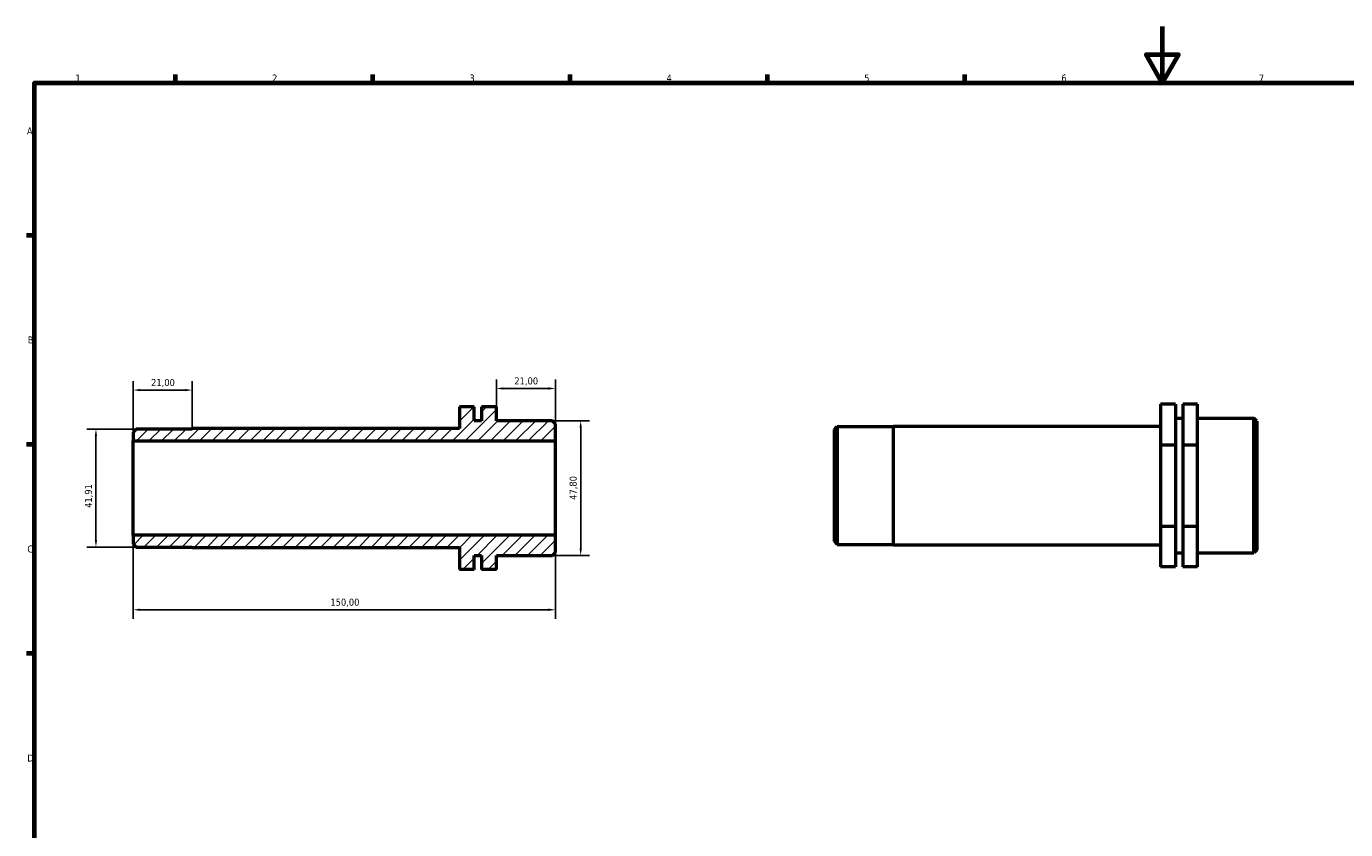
# Model space of a CAD drawing. Header units: millimetres. Extents: x 0 to 906, y 0 to 594.
# Tile 2 of 3: x 17 to 486, y 309 to 594. Entities that reach past the tile are written whole.
import ezdxf

# ---------------------------------------------------------------- set-up
doc = ezdxf.new("R2010")
doc.units = ezdxf.units.MM
for name, color, linetype, lineweight in [('Border (ISO)', 7, 'Continuous', 70), ('Dimension (ISO)', 7, 'Continuous', 25), ('Hatch (ISO)', 7, 'Continuous', 18), ('Visible (ISO)', 7, 'Continuous', 50)]:
    doc.layers.add(name, color=color, linetype=linetype, lineweight=lineweight)
doc.styles.add('Note Text (ISO)', font='tahoma.ttf')
doc.dimstyles.new('Default (ISO)', dxfattribs={"dimtxt": 2.5, "dimasz": 2.5, "dimexe": 3.175, "dimexo": 0, "dimgap": 0.762, "dimtad": 1, "dimrnd": 1e-08, "dimzin": 0, "dimtxsty": 'Note Text (ISO)', "dimcen": 0.09, "dimdle": 10, "dimclrd": 256, "dimclre": 256, "dimclrt": 232, "dimazin": 0, "dimtfac": 1.40208, "dimtmove": 0, "dimatfit": 3, "dimfxl": 1, "dimtolj": 1, "dimtzin": 0, "dimlwd": -1, "dimlwe": -1, "dimarcsym": 0})

# ---------------------------------------------------------------- blocks, each defined once
blk = doc.blocks.new('Borders Default Border')
at = {"layer": 'Border (ISO)'}
for p, q in [((70.08, 574), (70.08, 576.9)), ((140.17, 574), (140.17, 576.9)), ((210.25, 574), (210.25, 576.9)), ((280.33, 574), (280.33, 576.9)), ((350.42, 574), (350.42, 576.9)), ((20, 519.75), (17.1, 519.75)), ((20, 445.5), (17.1, 445.5)), ((20, 371.25), (17.1, 371.25))]:
    blk.add_line(p, q, dxfattribs=at)
at = {"layer": 'Border (ISO)', "flags": 128}
for points in [[(420.5, 594), (420.5, 574), (414.73, 584), (426.27, 584), (420.5, 574)], [(20, 20), (20, 574), (821, 574), (821, 20), (20, 20)]]:
    blk.add_lwpolyline(points, dxfattribs=at)
at = {"layer": 'Border (ISO)', "color": 232, "true_color": 0xca0064, "char_height": 2.5, "attachment_point": 7, "style": 'Note Text (ISO)'}
for s, insert in [('1', (34.48, 574.4)), ('2', (104.37, 574.4)), ('3', (174.43, 574.35)), ('4', (244.42, 574.4)), ('5', (314.64, 574.35)), ('6', (384.66, 574.35)), ('7', (454.77, 574.4)), ('A', (17.29, 555.62)), ('B', (17.59, 481.37)), ('C', (17.43, 407.08)), ('D', (17.43, 332.88))]:
    blk.add_mtext(s, dxfattribs=dict(at, insert=insert))
blk = doc.blocks.new('*D7')
at = {"layer": 'Defpoints', "color": 0, "transparency": 16777216}
for p in [(55, 413.26), (205, 413.26), (55, 386.8)]:
    blk.add_point(p, dxfattribs=at)
at = {"layer": 'Dimension (ISO)', "transparency": 16777216}
for p, q in [((55, 413.26), (55, 383.63)), ((205, 413.26), (205, 383.63)), ((202.5, 386.8), (57.5, 386.8))]:
    blk.add_line(p, q, dxfattribs=at)
for points in [[(57.5, 387.22), (57.5, 386.39), (55, 386.8)], [(202.5, 387.22), (202.5, 386.39), (205, 386.8)]]:
    blk.add_solid(points, dxfattribs=at)
at = {"layer": 'Dimension (ISO)', "color": 232, "true_color": 0xca0064, "transparency": 16777216, "insert": (125.05, 390.74), "char_height": 2.5, "attachment_point": 1, "style": 'Note Text (ISO)'}
blk.add_mtext('\\A1;150,00', dxfattribs=at)
blk = doc.blocks.new('*D8')
at = {"layer": 'Defpoints', "color": 0, "transparency": 16777216}
for p in [(184, 465.39), (184, 458.84), (205, 446.79)]:
    blk.add_point(p, dxfattribs=at)
at = {"layer": 'Dimension (ISO)', "transparency": 16777216}
for p, q in [((184, 458.84), (184, 468.57)), ((205, 446.79), (205, 468.57)), ((202.5, 465.39), (186.5, 465.39))]:
    blk.add_line(p, q, dxfattribs=at)
for points in [[(186.5, 465.81), (186.5, 464.98), (184, 465.39)], [(202.5, 465.81), (202.5, 464.98), (205, 465.39)]]:
    blk.add_solid(points, dxfattribs=at)
at = {"layer": 'Dimension (ISO)', "color": 232, "true_color": 0xca0064, "transparency": 16777216, "insert": (190.39, 469.33), "char_height": 2.5, "attachment_point": 1, "style": 'Note Text (ISO)'}
blk.add_mtext('\\A1;21,00', dxfattribs=at)
blk = doc.blocks.new('*D9')
at = {"layer": 'Defpoints', "color": 0, "transparency": 16777216}
for p in [(56.05, 450.98), (41.8, 409.07), (56.05, 409.07)]:
    blk.add_point(p, dxfattribs=at)
at = {"layer": 'Dimension (ISO)', "transparency": 16777216}
for p, q in [((56.05, 450.98), (38.62, 450.98)), ((41.8, 448.48), (41.8, 411.57)), ((56.05, 409.07), (38.62, 409.07))]:
    blk.add_line(p, q, dxfattribs=at)
for points in [[(41.38, 448.48), (42.21, 448.48), (41.8, 450.98)], [(41.38, 411.57), (42.21, 411.57), (41.8, 409.07)]]:
    blk.add_solid(points, dxfattribs=at)
at = {"layer": 'Dimension (ISO)', "color": 232, "true_color": 0xca0064, "transparency": 16777216, "insert": (37.86, 422.98), "char_height": 2.5, "attachment_point": 1, "rotation": 90, "style": 'Note Text (ISO)'}
blk.add_mtext('\\A1;41,91', dxfattribs=at)
blk = doc.blocks.new('*D10')
at = {"layer": 'Defpoints', "color": 0, "transparency": 16777216}
for p in [(203.95, 453.93), (203.95, 406.12), (213.95, 406.12)]:
    blk.add_point(p, dxfattribs=at)
at = {"layer": 'Dimension (ISO)', "transparency": 16777216}
for p, q in [((203.95, 453.93), (217.12, 453.93)), ((213.95, 451.43), (213.95, 408.62)), ((203.95, 406.12), (217.12, 406.12))]:
    blk.add_line(p, q, dxfattribs=at)
for points in [[(213.53, 451.43), (214.37, 451.43), (213.95, 453.93)], [(213.53, 408.62), (214.37, 408.62), (213.95, 406.12)]]:
    blk.add_solid(points, dxfattribs=at)
at = {"layer": 'Dimension (ISO)', "color": 232, "true_color": 0xca0064, "transparency": 16777216, "insert": (210.01, 425.85), "char_height": 2.5, "attachment_point": 1, "rotation": 90, "style": 'Note Text (ISO)'}
blk.add_mtext('\\A1;47,80', dxfattribs=at)
blk = doc.blocks.new('*D11')
at = {"layer": 'Defpoints', "color": 0, "transparency": 16777216}
for p in [(76, 464.83), (76, 451.14), (55, 446.79)]:
    blk.add_point(p, dxfattribs=at)
at = {"layer": 'Dimension (ISO)', "transparency": 16777216}
for p, q in [((55, 446.79), (55, 468)), ((57.5, 464.83), (73.5, 464.83)), ((76, 451.14), (76, 468))]:
    blk.add_line(p, q, dxfattribs=at)
for points in [[(57.5, 465.24), (57.5, 464.41), (55, 464.83)], [(73.5, 465.24), (73.5, 464.41), (76, 464.83)]]:
    blk.add_solid(points, dxfattribs=at)
at = {"layer": 'Dimension (ISO)', "color": 232, "true_color": 0xca0064, "transparency": 16777216, "insert": (61.39, 468.76), "char_height": 2.5, "attachment_point": 1, "style": 'Note Text (ISO)'}
blk.add_mtext('\\A1;21,00', dxfattribs=at)

msp = doc.modelspace()

# ---------------------------------------------------------------- hatches: boundary and pattern name
at = {"layer": 'Hatch (ISO)'}
h = msp.add_hatch(dxfattribs=at)
h.set_pattern_fill('ANSI31', color=256, scale=25.4, style=0)
h.set_pattern_definition([(45, (0, 0), (-2.245064, 2.245064), [])])
h.paths.add_polyline_path([(55, 410.119), (56.05, 409.069), (76, 409.069), (76, 408.911), (170.875, 408.911), (170.875, 401.205), (176.125, 401.205), (176.125, 406.123), (178.75, 406.123), (178.75, 401.205), (184, 401.205), (184, 406.123), (203.95, 406.123), (205, 407.173), (205, 413.26), (55, 413.26)])
h.paths.add_polyline_path([(56.05, 450.979), (55, 449.929), (55, 446.788), (205, 446.788), (205, 452.876), (203.95, 453.926), (184, 453.926), (184, 458.843), (178.75, 458.843), (178.75, 453.926), (176.125, 453.926), (176.125, 458.843), (170.875, 458.843), (170.875, 451.138), (76, 451.138), (76, 450.979)])

# ---------------------------------------------------------------- linework, layer by layer
at = {"layer": 'Visible (ISO)'}
for p, q in [((425.156, 459.801), (419.906, 459.801)), ((419.906, 459.801), (419.906, 445.294)), ((425.156, 459.801), (425.156, 445.294)), ((433.031, 459.801), (427.781, 459.801)), ((427.781, 459.801), (427.781, 445.294)), ((433.031, 445.294), (433.031, 459.801)), ((176.125, 458.843), (170.875, 458.843)), ((170.875, 458.843), (170.875, 451.138)), ((176.125, 453.926), (176.125, 458.843)), ((184, 458.843), (178.75, 458.843)), ((178.75, 458.843), (178.75, 453.926)), ((184, 453.926), (184, 458.843)), ((425.156, 454.835), (427.781, 454.835)), ((433.031, 454.835), (452.981, 454.835)), ((452.981, 407.032), (452.981, 454.835)), ((454.031, 453.785), (452.981, 454.835)), ((56.05, 450.979), (55, 449.929)), ((55, 449.929), (55, 446.788)), ((76, 450.979), (56.05, 450.979)), ((170.875, 451.138), (76, 451.138)), ((76, 451.138), (76, 450.979)), ((178.75, 453.926), (176.125, 453.926)), ((203.95, 453.926), (184, 453.926)), ((205, 452.876), (203.95, 453.926)), ((205, 446.788), (205, 452.876)), ((304.031, 450.839), (305.081, 451.889)), ((304.031, 411.029), (304.031, 450.839)), ((305.081, 451.889), (305.081, 409.979)), ((305.081, 451.889), (325.031, 451.889)), ((325.031, 409.82), (325.031, 452.047)), ((325.031, 452.047), (419.906, 452.047)), ((454.031, 453.785), (454.031, 408.082)), ((55, 446.788), (205, 446.788)), ((55, 413.26), (55, 446.788)), ((205, 413.26), (205, 446.788)), ((425.156, 445.294), (419.906, 445.294)), ((419.906, 445.294), (419.906, 416.427)), ((425.156, 445.294), (425.156, 416.427)), ((427.781, 445.294), (427.781, 416.427)), ((433.031, 445.294), (427.781, 445.294)), ((433.031, 416.427), (433.031, 445.294)), ((205, 413.26), (55, 413.26)), ((55, 413.26), (55, 410.119)), ((205, 407.173), (205, 413.26)), ((425.156, 416.427), (419.906, 416.427)), ((419.906, 416.427), (419.906, 402.066)), ((425.156, 416.427), (425.156, 402.066)), ((433.031, 416.427), (427.781, 416.427)), ((427.781, 416.427), (427.781, 402.066)), ((433.031, 402.066), (433.031, 416.427)), ((55, 410.119), (56.05, 409.069)), ((56.05, 409.069), (76, 409.069)), ((76, 409.069), (76, 408.911)), ((76, 408.911), (170.875, 408.911)), ((170.875, 408.911), (170.875, 401.205)), ((304.031, 411.029), (305.081, 409.979)), ((305.081, 409.979), (325.031, 409.979)), ((325.031, 409.82), (419.906, 409.82)), ((454.031, 408.082), (452.981, 407.032)), ((176.125, 401.205), (176.125, 406.123)), ((176.125, 406.123), (178.75, 406.123)), ((178.75, 406.123), (178.75, 401.205)), ((184, 401.205), (184, 406.123)), ((184, 406.123), (203.95, 406.123)), ((203.95, 406.123), (205, 407.173)), ((425.156, 407.032), (427.781, 407.032)), ((433.031, 407.032), (452.981, 407.032)), ((170.875, 401.205), (176.125, 401.205)), ((170.875, 401.205), (170.875, 401.157)), ((176.125, 401.157), (170.875, 401.157)), ((176.125, 401.205), (176.125, 401.157)), ((178.75, 401.205), (184, 401.205)), ((178.75, 401.205), (178.75, 401.157)), ((184, 401.157), (178.75, 401.157)), ((184, 401.157), (184, 401.205)), ((425.156, 402.066), (419.906, 402.066)), ((433.031, 402.066), (427.781, 402.066))]:
    msp.add_line(p, q, dxfattribs=at)

# ---------------------------------------------------------------- block references
msp.add_blockref('Borders Default Border', (0, 0))

# ---------------------------------------------------------------- dimensions: what is measured, and where the dimension line sits
at = {"layer": 'Dimension (ISO)'}
for base, p1, p2, angle, picture, middle in [((76, 464.826), (55, 446.788), (76, 451.138), 180, '*D11', (65.5, 464.826)), ((184, 465.393), (205, 446.788), (184, 458.843), 180, '*D8', (194.5, 465.393)), ((41.796, 409.069), (56.05, 450.979), (56.05, 409.069), 90, '*D9', (41.796, 427.078)), ((213.95, 406.123), (203.95, 453.926), (203.95, 406.123), 90, '*D10', (213.95, 430.024)), ((55, 386.803), (205, 413.26), (55, 413.26), 180, '*D7', (130, 386.803))]:
    dim = msp.add_linear_dim(base=base, p1=p1, p2=p2, angle=angle, dimstyle='Default (ISO)', override={"dimdec": 2, "dimtp": 0, "dimtm": 0, "dimtdec": 2, "dimtofl": 0, "dimatfit": 1}, dxfattribs=at)
    dim.commit()
    dim.dimension.update_dxf_attribs({"geometry": picture, "text_midpoint": middle, "dimtype": 160})

doc.saveas('drawing.dxf')
